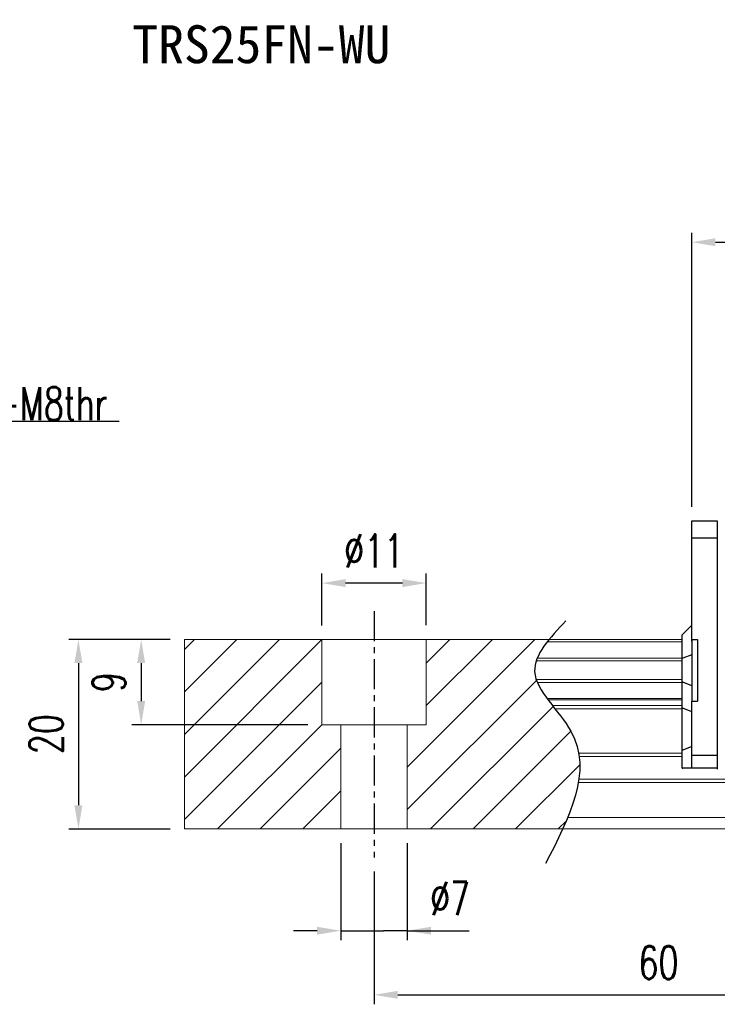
# Model space of a CAD drawing. Header units: millimetres. Extents: x 276 to 566, y 302 to 406.
# Tile 2 of 53: x 382 to 456, y 302 to 406. Entities that reach past the tile are written whole.
import ezdxf
from ezdxf.enums import TextEntityAlignment as Align

# ---------------------------------------------------------------- set-up
doc = ezdxf.new("R2010")
doc.units = ezdxf.units.MM
doc.header["$PDSIZE"] = -1
doc.linetypes.add('CENTER', pattern=[10.16, 6.35, -1.27, 1.27, -1.27])
for name, color, linetype in [('2', 7, 'Continuous'), ('CHA', 7, 'Continuous'), ('CL', 1, 'CENTER'), ('DIM', 4, 'Continuous'), ('OUT', 3, 'Continuous')]:
    doc.layers.add(name, color=color, linetype=linetype)
doc.styles.add('DIM-7', font='SIMPLEX.shx', dxfattribs={"width": 0.7, "bigfont": 'chineset.shx'})
doc.styles.add('T', font='kaiu.ttf')
doc.dimstyles.new('CNS', dxfattribs={"dimtxt": 3.5, "dimasz": 2.5, "dimexe": 1, "dimexo": 1.5, "dimgap": 0.09, "dimtad": 0, "dimdsep": 46, "dimtxsty": 'DIM-7', "dimcen": 0.09, "dimclrd": 1, "dimclre": 1, "dimclrt": 4, "dimadec": 0, "dimazin": 0, "dimtfac": 1, "dimtix": 1, "dimtmove": 2, "dimatfit": 3, "dimfxl": 1, "dimtvp": 0.971429, "dimtolj": 1, "dimarcsym": 0})

# ---------------------------------------------------------------- blocks, each defined once
blk = doc.blocks.new('*D6')
at = {"layer": 'DEFPOINTS', "color": 0, "transparency": 16777216}
for p in [(414.1, 346.72), (414.1, 340.76), (425.1, 340.77)]:
    blk.add_point(p, dxfattribs=at)
at = {"layer": 'DIM', "color": 7, "lineweight": -2, "transparency": 16777216}
for p, q in [((414.1, 342.26), (414.1, 347.72)), ((425.1, 342.27), (425.1, 347.72)), ((422.6, 346.72), (416.6, 346.72))]:
    blk.add_line(p, q, dxfattribs=at)
at = {"layer": 'DIM', "color": 7, "transparency": 16777216}
for points in [[(416.6, 347.14), (416.6, 346.3), (414.1, 346.72)], [(422.6, 347.14), (422.6, 346.3), (425.1, 346.72)]]:
    blk.add_solid(points, dxfattribs=at)
at = {"layer": 'DIM', "color": 7, "transparency": 16777216, "insert": (419.6, 350.12), "char_height": 3.5, "attachment_point": 5, "style": 'DIM-7'}
blk.add_mtext('\\A1;%%C11', dxfattribs=at)
blk = doc.blocks.new('*D7')
at = {"layer": 'DEFPOINTS', "color": 0, "transparency": 16777216}
for p in [(416.1, 320.77), (423.1, 320.77), (423.1, 310.04)]:
    blk.add_point(p, dxfattribs=at)
at = {"layer": 'DIM', "color": 7, "lineweight": -2, "transparency": 16777216}
for p, q in [((416.1, 319.27), (416.1, 309.04)), ((423.1, 319.27), (423.1, 309.04)), ((413.6, 310.04), (411.1, 310.04)), ((416.1, 310.04), (418.6, 310.04)), ((418.6, 310.04), (420.6, 310.04)), ((423.1, 310.04), (420.6, 310.04)), ((423.1, 310.04), (429.63, 310.04)), ((425.6, 310.04), (428.1, 310.04))]:
    blk.add_line(p, q, dxfattribs=at)
at = {"layer": 'DIM', "color": 7, "transparency": 16777216}
for points in [[(413.6, 310.45), (413.6, 309.62), (416.1, 310.04)], [(425.6, 310.45), (425.6, 309.62), (423.1, 310.04)]]:
    blk.add_solid(points, dxfattribs=at)
at = {"layer": 'DIM', "color": 7, "transparency": 16777216, "insert": (427.62, 313.44), "char_height": 3.5, "attachment_point": 5, "style": 'DIM-7'}
blk.add_mtext('\\A1;%%C7', dxfattribs=at)
blk = doc.blocks.new('*D8')
at = {"layer": 'DEFPOINTS', "color": 0, "transparency": 16777216}
for p in [(419.6, 317.77), (479.6, 317.77), (479.6, 303.27)]:
    blk.add_point(p, dxfattribs=at)
at = {"layer": 'DIM', "color": 7, "lineweight": -2, "transparency": 16777216}
for p, q in [((419.6, 316.27), (419.6, 302.27)), ((479.6, 316.27), (479.6, 302.27)), ((422.1, 303.27), (477.1, 303.27))]:
    blk.add_line(p, q, dxfattribs=at)
at = {"layer": 'DIM', "color": 7, "transparency": 16777216}
for points in [[(422.1, 303.69), (422.1, 302.85), (419.6, 303.27)], [(477.1, 303.69), (477.1, 302.85), (479.6, 303.27)]]:
    blk.add_solid(points, dxfattribs=at)
at = {"layer": 'DIM', "color": 7, "transparency": 16777216, "insert": (449.6, 306.67), "char_height": 3.5, "attachment_point": 5, "style": 'DIM-7'}
blk.add_mtext('\\A1;60', dxfattribs=at)
blk = doc.blocks.new('*D5')
at = {"layer": 'DEFPOINTS', "color": 0, "transparency": 16777216}
for p in [(545.61, 382.69), (453.11, 353.27), (545.61, 353.27)]:
    blk.add_point(p, dxfattribs=at)
at = {"layer": 'DIM', "color": 7, "lineweight": -2, "transparency": 16777216}
for p, q in [((453.11, 354.77), (453.11, 383.69)), ((545.61, 354.77), (545.61, 383.69)), ((455.61, 382.69), (543.11, 382.69))]:
    blk.add_line(p, q, dxfattribs=at)
at = {"layer": 'DIM', "color": 7, "transparency": 16777216}
for points in [[(455.61, 383.11), (455.61, 382.27), (453.11, 382.69)], [(543.11, 383.11), (543.11, 382.27), (545.61, 382.69)]]:
    blk.add_solid(points, dxfattribs=at)
at = {"layer": 'DIM', "color": 7, "transparency": 16777216, "insert": (499.36, 386.09), "char_height": 3.5, "attachment_point": 5, "style": 'DIM-7'}
blk.add_mtext('\\A1;92.5', dxfattribs=at)
blk = doc.blocks.new('*D14')
at = {"layer": 'DEFPOINTS', "color": 0, "transparency": 16777216}
for p in [(399.6, 340.77), (388.42, 320.77), (399.6, 320.77)]:
    blk.add_point(p, dxfattribs=at)
at = {"layer": 'DIM', "color": 7, "lineweight": -2, "transparency": 16777216}
for p, q in [((398.1, 340.77), (387.42, 340.77)), ((388.42, 338.27), (388.42, 323.27)), ((398.1, 320.77), (387.42, 320.77))]:
    blk.add_line(p, q, dxfattribs=at)
at = {"layer": 'DIM', "color": 7, "transparency": 16777216}
for points in [[(388, 338.27), (388.84, 338.27), (388.42, 340.77)], [(388, 323.27), (388.84, 323.27), (388.42, 320.77)]]:
    blk.add_solid(points, dxfattribs=at)
at = {"layer": 'DIM', "color": 7, "transparency": 16777216, "insert": (385.02, 330.77), "char_height": 3.5, "attachment_point": 5, "rotation": 90, "style": 'DIM-7'}
blk.add_mtext('\\A1;20', dxfattribs=at)
blk = doc.blocks.new('*D45')
at = {"layer": 'DEFPOINTS', "color": 0, "transparency": 16777216}
for p in [(399.6, 340.77), (395.04, 331.77), (414.1, 331.77)]:
    blk.add_point(p, dxfattribs=at)
at = {"layer": 'DIM', "color": 7, "lineweight": -2, "transparency": 16777216}
for p, q in [((398.1, 340.77), (394.04, 340.77)), ((395.04, 338.27), (395.04, 334.27)), ((412.6, 331.77), (394.04, 331.77))]:
    blk.add_line(p, q, dxfattribs=at)
at = {"layer": 'DIM', "color": 7, "transparency": 16777216}
for points in [[(394.62, 338.27), (395.46, 338.27), (395.04, 340.77)], [(394.62, 334.27), (395.46, 334.27), (395.04, 331.77)]]:
    blk.add_solid(points, dxfattribs=at)
at = {"layer": 'DIM', "color": 7, "transparency": 16777216, "insert": (391.64, 336.27), "char_height": 3.5, "attachment_point": 5, "rotation": 90, "style": 'DIM-7'}
blk.add_mtext('\\A1;9', dxfattribs=at)

msp = doc.modelspace()

# ---------------------------------------------------------------- linework, layer by layer
at = {"layer": '2', "color": 0, "linetype": 'Continuous'}
for p, q in [((453.107, 351.468), (453.107, 353.272)), ((453.107, 353.272), (455.807, 353.272)), ((455.807, 353.272), (455.807, 327.072)), ((453.107, 351.498), (455.807, 351.498)), ((453.107, 351.115), (453.107, 351.468)), ((453.107, 340.571), (453.107, 351.115)), ((453.107, 342.272), (452.157, 341.322)), ((452.107, 341.272), (452.157, 341.322)), ((452.107, 338.768), (452.107, 341.272)), ((453.107, 340.772), (453.107, 334.272)), ((453.107, 340.772), (453.707, 340.772)), ((453.707, 340.772), (453.707, 334.272)), ((452.107, 338.768), (452.157, 338.788)), ((452.107, 336.276), (452.107, 338.768)), ((453.107, 339.162), (452.157, 338.788)), ((452.107, 333.541), (452.107, 336.276)), ((452.107, 336.276), (452.157, 336.256)), ((453.107, 335.882), (452.157, 336.256)), ((452.107, 329.062), (452.107, 333.541)), ((452.107, 333.541), (452.157, 333.521)), ((453.107, 334.272), (453.707, 334.272)), ((453.107, 328.729), (453.107, 334.272)), ((453.107, 333.147), (452.157, 333.521)), ((453.107, 329.476), (452.157, 329.083)), ((452.107, 329.062), (452.157, 329.083)), ((452.107, 327.172), (452.107, 329.062)), ((453.107, 328.376), (453.107, 328.729)), ((453.107, 328.547), (455.807, 328.547)), ((453.107, 327.319), (453.107, 328.376)), ((453.107, 327.172), (453.107, 327.319)), ((452.107, 327.172), (452.157, 327.172)), ((453.107, 327.172), (452.157, 327.172)), ((455.807, 327.172), (453.107, 327.172))]:
    msp.add_line(p, q, dxfattribs=at)
at = {"layer": 'CL', "color": 0, "ltscale": 0.5}
msp.add_line((419.604, 343.772), (419.604, 317.772), dxfattribs=at)
at = {"layer": 'DIM', "color": 0}
for p, q in [((399.604, 330.746), (409.63, 340.772)), ((399.604, 335.236), (405.14, 340.772)), ((399.604, 339.726), (400.65, 340.772)), ((399.604, 326.255), (414.104, 340.755)), ((423.104, 327.305), (436.571, 340.772)), ((425.104, 338.285), (427.59, 340.772)), ((425.104, 333.795), (432.081, 340.772)), ((399.604, 321.765), (414.104, 336.265)), ((423.104, 322.815), (436.739, 336.45)), ((425.551, 320.772), (438.485, 333.706)), ((403.1, 320.772), (414.104, 331.775)), ((430.041, 320.772), (440.363, 331.094)), ((407.59, 320.772), (416.104, 329.285)), ((434.531, 320.772), (441.3, 327.541)), ((412.081, 320.772), (416.104, 324.795)), ((439.021, 320.772), (439.887, 321.638))]:
    msp.add_line(p, q, dxfattribs=at)
msp.add_open_spline([(439.829, 342.734), (438.148, 340.943), (434.49, 337.047), (444.015, 329.363), (440.2, 321.977), (437.687, 317.113)], degree=3, knots=[0, 0, 0, 0, 6.2737393, 13.647637, 27.8750855, 27.8750855, 27.8750855, 27.8750855], dxfattribs=at)
at = {"layer": 'OUT', "color": 0, "linetype": 'Continuous', "lineweight": 15}
for p, q in [((452.107, 340.772), (399.604, 340.772)), ((399.604, 340.772), (399.604, 320.772)), ((414.104, 331.772), (414.104, 340.772)), ((425.104, 331.772), (425.104, 340.772)), ((452.107, 340.516), (437.869, 340.516)), ((452.107, 338.806), (436.824, 338.806)), ((452.107, 338.512), (436.714, 338.512)), ((452.107, 336.531), (436.71, 336.531)), ((452.107, 336.237), (436.821, 336.237)), ((452.107, 334.557), (437.831, 334.557)), ((452.107, 334.392), (437.953, 334.392)), ((452.107, 333.798), (438.412, 333.798)), ((452.107, 333.445), (438.692, 333.445)), ((425.104, 331.772), (414.104, 331.772)), ((416.104, 331.772), (416.104, 320.772)), ((423.104, 331.772), (423.104, 320.772)), ((452.107, 328.779), (441.183, 328.779)), ((452.107, 328.425), (441.237, 328.425)), ((559.604, 321.972), (440.027, 321.972)), ((559.604, 320.772), (399.604, 320.772))]:
    msp.add_line(p, q, dxfattribs=at)
at = {"layer": 'OUT', "color": 7, "linetype": 'Continuous', "lineweight": 15}
for p, q in [((559.604, 325.665), (441.149, 325.665)), ((559.604, 326.018), (441.204, 326.018))]:
    msp.add_line(p, q, dxfattribs=at)

# ---------------------------------------------------------------- texts
at = {"layer": 'CHA', "color": 7, "style": 'T'}
msp.add_text('TRS25FN-WU', height=4, dxfattribs=at).set_placement((407.714, 403.583), align=Align.MIDDLE)
at = {"layer": 'DIM', "color": 0, "insert": (377.428, 363.898), "char_height": 3.5, "attachment_point": 7, "style": 'DIM-7'}
msp.add_mtext('4-M8thr', dxfattribs=at)

# ---------------------------------------------------------------- dimensions: what is measured, and where the dimension line sits
at = {"layer": 'DIM', "color": 0}
for base, p1, p2, picture, middle in [((545.607, 382.691), (453.107, 353.272), (545.607, 353.272), '*D5', (499.357, 386.091)), ((479.604, 303.271), (419.604, 317.772), (479.604, 317.772), '*D8', (449.604, 306.671))]:
    dim = msp.add_linear_dim(base=base, p1=p1, p2=p2, dimstyle='CNS', override={"dimclrd": 7, "dimclre": 7, "dimclrt": 7}, dxfattribs=at)
    dim.commit()
    dim.dimension.update_dxf_attribs({"geometry": picture, "text_midpoint": middle})
dim = msp.add_linear_dim(base=(414.104, 346.719), p1=(425.104, 340.772), p2=(414.104, 340.755), text='%%C<>', dimstyle='CNS', override={"dimclrd": 7, "dimclre": 7, "dimclrt": 7}, dxfattribs=at)
dim.commit()
dim.dimension.update_dxf_attribs({"geometry": '*D6', "text_midpoint": (419.604, 350.119)})
for base, p2, angle, picture, middle in [((388.421, 320.772), (399.604, 320.772), 90, '*D14', (385.021, 330.772)), ((395.041, 331.772), (414.104, 331.772), 270, '*D45', (391.641, 336.272))]:
    dim = msp.add_linear_dim(base=base, p1=(399.604, 340.772), p2=p2, angle=angle, dimstyle='CNS', override={"dimclrd": 7, "dimclre": 7, "dimclrt": 7}, dxfattribs=at)
    dim.commit()
    dim.dimension.update_dxf_attribs({"geometry": picture, "text_midpoint": middle})
dim = msp.add_linear_dim(base=(423.104, 310.036), p1=(416.104, 320.772), p2=(423.104, 320.772), text='%%C<>', dimstyle='CNS', override={"dimclrd": 7, "dimclre": 7, "dimclrt": 7, "dimtmove": 0}, dxfattribs=at)
dim.commit()
dim.dimension.update_dxf_attribs({"geometry": '*D7', "text_midpoint": (427.619, 310.036), "dimtype": 160})

# ---------------------------------------------------------------- leaders
at = {"layer": 'DIM', "color": 0, "annotation_type": 0, "has_hookline": 1, "hookline_direction": 0, "text_width": 15.283}
msp.add_leader([(363.646, 353.772), (374.838, 363.808), (377.338, 363.808)], dimstyle='CNS', override={"dimgap": 0.09, "dimtad": 1, "dimclrd": 7, "dimclre": 4}, dxfattribs=at)

doc.saveas('drawing.dxf')
